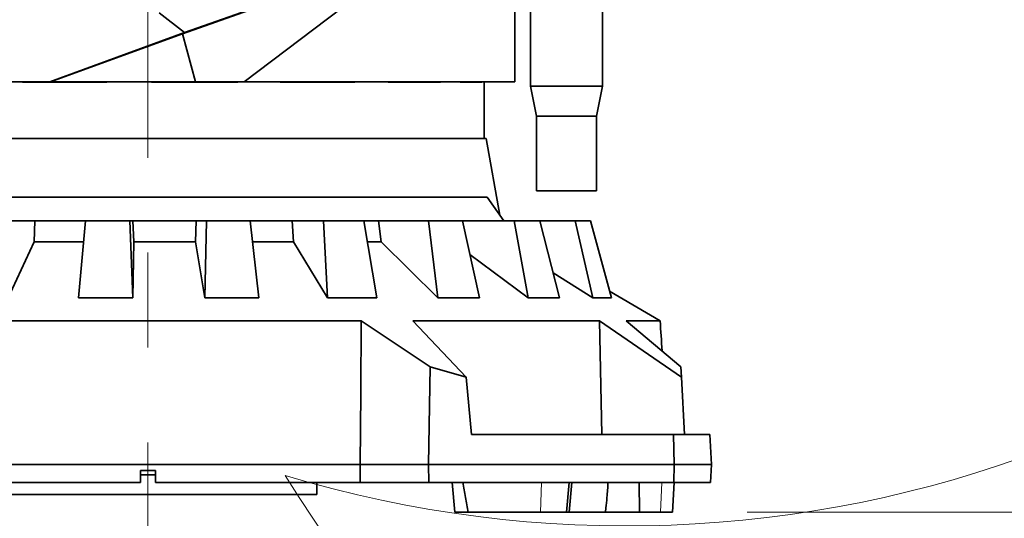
# Model space of a CAD drawing. Header units: millimetres. Extents: x 0 to 14900, y 0 to 10500.
# Tile 5 of 59: x 3352 to 4011, y 4541 to 4875. Entities that reach past the tile are written whole.
import ezdxf

# ---------------------------------------------------------------- set-up
doc = ezdxf.new("R2010")
doc.units = ezdxf.units.MM
doc.header["$LTSCALE"] = 25
doc.linetypes.add('CENTERX2', pattern=[20.32, 12.7, -2.54, 2.54, -2.54])
doc.styles.add('SLDTEXTSTYLE0', font='TXT', dxfattribs={"width": 0.605})
doc.dimstyles.new('SLDDIMSTYLE0', dxfattribs={"dimtxt": 87.5, "dimasz": 87.5, "dimexe": 0, "dimexo": 0.0625, "dimgap": 21.875, "dimtad": 1, "dimdec": 0, "dimrnd": 1e-09, "dimzin": 12, "dimdsep": 46, "dimtxsty": 'SLDTEXTSTYLE0', "dimsah": 1, "dimcen": 0.09, "dimadec": 0, "dimazin": 3, "dimtfac": 1, "dimtofl": 0, "dimtmove": 0, "dimatfit": 3, "dimfxl": 1, "dimfrac": 2, "dimtolj": 1, "dimtzin": 12, "dimarcsym": 0})

# ---------------------------------------------------------------- blocks, each defined once
blk = doc.blocks.new('_D')
at = {"color": 7, "linetype": 'Continuous', "lineweight": 0}
for p, q in [((1911.3, 5275.24), (1911.3, 3425.24)), ((3437.99, 4401.93), (3437.99, 3425.24)), ((1911.3, 3462.74), (3437.99, 3462.74))]:
    blk.add_line(p, q, dxfattribs=at)
at = {"color": 7, "linetype": 'Continuous', "lineweight": 18}
for points in [[(1911.3, 3462.74), (1998.8, 3450.24), (1998.8, 3475.24)], [(3437.99, 3462.74), (3350.49, 3475.24), (3350.49, 3450.24)]]:
    blk.add_solid(points, dxfattribs=at)
at = {"color": 7, "linetype": 'Continuous', "lineweight": 18, "insert": (2540.97, 3575.54), "char_height": 87.5, "attachment_point": 1, "style": 'SLDTEXTSTYLE0'}
blk.add_mtext('1527', dxfattribs=at)
blk = doc.blocks.new('_D_1')
at = {"color": 7, "linetype": 'Continuous', "lineweight": 0}
for p, q in [((1124.32, 5754.93), (1124.32, 3155.26)), ((3437.99, 4401.93), (3437.99, 3155.26)), ((1124.32, 3192.76), (3437.99, 3192.76))]:
    blk.add_line(p, q, dxfattribs=at)
at = {"color": 7, "linetype": 'Continuous', "lineweight": 18}
for points in [[(1124.32, 3192.76), (1211.82, 3180.26), (1211.82, 3205.26)], [(3437.99, 3192.76), (3350.49, 3205.26), (3350.49, 3180.26)]]:
    blk.add_solid(points, dxfattribs=at)
at = {"color": 7, "linetype": 'Continuous', "lineweight": 18, "insert": (2147.48, 3305.55), "char_height": 87.5, "attachment_point": 1, "style": 'SLDTEXTSTYLE0'}
blk.add_mtext('2314', dxfattribs=at)
blk = doc.blocks.new('_D_2')
at = {"color": 7, "linetype": 'Continuous', "lineweight": 0}
for p, q in [((4547.04, 5275.24), (4547.04, 3425.24)), ((3437.99, 4401.93), (3437.99, 3425.24)), ((4547.04, 3462.74), (3437.99, 3462.74))]:
    blk.add_line(p, q, dxfattribs=at)
at = {"color": 7, "linetype": 'Continuous', "lineweight": 18}
for points in [[(3437.99, 3462.74), (3525.49, 3450.24), (3525.49, 3475.24)], [(4547.04, 3462.74), (4459.54, 3475.24), (4459.54, 3450.24)]]:
    blk.add_solid(points, dxfattribs=at)
at = {"color": 7, "linetype": 'Continuous', "lineweight": 18, "insert": (3858.84, 3575.54), "char_height": 87.5, "attachment_point": 1, "style": 'SLDTEXTSTYLE0'}
blk.add_mtext('1109', dxfattribs=at)
blk = doc.blocks.new('_D_3')
at = {"color": 7, "linetype": 'Continuous', "lineweight": 0}
for p, q in [((6493.69, 5374.16), (6493.69, 3171.12)), ((3437.99, 4401.93), (3437.99, 3171.12)), ((6493.69, 3208.62), (3437.99, 3208.62))]:
    blk.add_line(p, q, dxfattribs=at)
at = {"color": 7, "linetype": 'Continuous', "lineweight": 18}
for points in [[(3437.99, 3208.62), (3525.49, 3196.12), (3525.49, 3221.12)], [(6493.69, 3208.62), (6406.19, 3221.12), (6406.19, 3196.12)]]:
    blk.add_solid(points, dxfattribs=at)
at = {"color": 7, "linetype": 'Continuous', "lineweight": 18, "insert": (4832.16, 3321.42), "char_height": 87.5, "attachment_point": 1, "style": 'SLDTEXTSTYLE0'}
blk.add_mtext('3056', dxfattribs=at)
blk = doc.blocks.new('_D_4')
at = {"color": 7, "linetype": 'Continuous', "lineweight": 0}
for p, q in [((3838.89, 4545.24), (7066.98, 4545.24)), ((7029.48, 3819.15), (7029.48, 4545.24)), ((4938.68, 3819.15), (7066.98, 3819.15))]:
    blk.add_line(p, q, dxfattribs=at)
at = {"color": 7, "linetype": 'Continuous', "lineweight": 18}
for points in [[(7029.48, 4545.24), (7016.98, 4457.74), (7041.98, 4457.74)], [(7029.48, 3819.15), (7041.98, 3906.65), (7016.98, 3906.65)]]:
    blk.add_solid(points, dxfattribs=at)
at = {"color": 7, "linetype": 'Continuous', "lineweight": 18, "insert": (6916.69, 4081.94), "char_height": 87.5, "attachment_point": 1, "rotation": 90, "style": 'SLDTEXTSTYLE0'}
blk.add_mtext('726', dxfattribs=at)
blk = doc.blocks.new('_D_5')
at = {"color": 7, "linetype": 'Continuous', "lineweight": 0}
for p, q in [((3807.99, 8065.25), (7066.98, 8065.25)), ((7029.48, 8065.25), (7029.48, 4545.24)), ((3838.89, 4545.24), (7066.98, 4545.24))]:
    blk.add_line(p, q, dxfattribs=at)
at = {"color": 7, "linetype": 'Continuous', "lineweight": 18}
for points in [[(7029.48, 8065.25), (7016.98, 7977.75), (7041.98, 7977.75)], [(7029.48, 4545.24), (7041.98, 4632.74), (7016.98, 4632.74)]]:
    blk.add_solid(points, dxfattribs=at)
at = {"color": 7, "linetype": 'Continuous', "lineweight": 18, "insert": (6916.69, 6171.57), "char_height": 87.5, "attachment_point": 1, "rotation": 90, "style": 'SLDTEXTSTYLE0'}
blk.add_mtext('3520', dxfattribs=at)

msp = doc.modelspace()

# ---------------------------------------------------------------- linework, layer by layer
at = {"color": 7, "linetype": 'CENTERX2', "lineweight": 18}
msp.add_line((3437.9923585, 5099.9597652), (3437.9923585, 4451.9302102), dxfattribs=at)
at = {"color": 7, "linetype": 'Continuous', "lineweight": 35}
for p, q in [((3748.022227, 4967.1147766), (3462.5380007, 4866.0921929)), ((3617.4280124, 4920.6728841), (3461.2063265, 4865.3916571)), ((3502.4167367, 4833.2433282), (3617.4280124, 4920.6728841)), ((3683.4923585, 4906.2433282), (3683.4923585, 4833.2433282)), ((3693.9923585, 4897.5104439), (3693.9923585, 4830.2433282)), ((3741.9923585, 4830.2433282), (3741.9923585, 4897.5104439)), ((3445.5930974, 4879.4076745), (3462.5380007, 4866.0921929)), ((3462.5380007, 4866.0921929), (3372.2864866, 4833.2433282)), ((3461.2063265, 4865.3916571), (3372.8795187, 4833.2433282)), ((3469.8739412, 4833.2433282), (3461.2063265, 4865.3916571)), ((3372.2864866, 4833.2433282), (3272.8248572, 4833.2433282)), ((3354.1710846, 4833.0607885), (3354.1710846, 4833.2433282)), ((3354.2976401, 4833.2433282), (3354.1710846, 4833.0607885)), ((3410.5039503, 4833.0607885), (3354.1710846, 4833.0607885)), ((3372.8795187, 4833.2433282), (3372.2864866, 4833.2433282)), ((3372.8795187, 4833.2433282), (3469.8739412, 4833.2433282)), ((3410.5039503, 4833.0607885), (3410.4642417, 4833.2433282)), ((3410.5039503, 4833.0607885), (3410.5039503, 4833.2433282)), ((3440.4573239, 4833.0607885), (3440.4573239, 4833.2433282)), ((3440.5179298, 4833.2433282), (3440.4573239, 4833.0607885)), ((3498.0551586, 4833.0607885), (3440.4573239, 4833.0607885)), ((3469.8739412, 4833.2433282), (3502.4167367, 4833.2433282)), ((3498.0551586, 4833.0607885), (3497.9457668, 4833.2433282)), ((3498.0551586, 4833.0607885), (3498.0551586, 4833.2433282)), ((3683.4923585, 4833.2433282), (3502.4167367, 4833.2433282)), ((3526.3682946, 4833.0607885), (3526.3682946, 4833.2433282)), ((3576.46235, 4833.0607885), (3526.3682946, 4833.0607885)), ((3576.46235, 4833.0607885), (3576.46235, 4833.2433282)), ((3598.8248301, 4833.0607885), (3598.8248301, 4833.2433282)), ((3633.7887405, 4833.0607885), (3598.8248301, 4833.0607885)), ((3633.7887405, 4833.0607885), (3633.7887405, 4833.2433282)), ((3646.7960798, 4833.0607885), (3646.7960798, 4833.2433282)), ((3661.3069067, 4833.0607885), (3646.7960798, 4833.0607885)), ((3661.3069067, 4833.0607885), (3661.3069067, 4833.2433282)), ((3662.9923585, 4795.2433282), (3662.9923585, 4833.2433282)), ((3693.9923585, 4830.2433282), (3697.9923585, 4810.2433282)), ((3741.9923585, 4830.2433282), (3693.9923585, 4830.2433282)), ((3737.9923585, 4810.2433282), (3741.9923585, 4830.2433282)), ((3697.9923585, 4810.2433282), (3697.9923585, 4760.2433282)), ((3737.9923585, 4810.2433282), (3697.9923585, 4810.2433282)), ((3737.9923585, 4760.2433282), (3737.9923585, 4810.2433282)), ((3211.6903425, 4795.2433282), (3664.2943746, 4795.2433282)), ((3673.3235839, 4744.0361375), (3664.2943746, 4795.2433282)), ((3206.7107077, 4756.0002523), (3664.9224558, 4756.0002523)), ((3664.9224558, 4756.0002523), (3675.9868714, 4740.2433282)), ((3737.9923585, 4760.2433282), (3697.9923585, 4760.2433282)), ((3346.0644703, 4740.2433282), (3362.3742569, 4740.2433282)), ((3361.9616897, 4726.2035077), (3362.3742569, 4740.2433282)), ((3362.3742569, 4740.2433282), (3396.1715601, 4740.2433282)), ((3396.1885702, 4740.2433282), (3391.6455935, 4688.6378091)), ((3425.8218157, 4740.2433282), (3396.1885702, 4740.2433282)), ((3425.8218157, 4740.2433282), (3427.9811055, 4740.2433282)), ((3427.9818333, 4688.6378091), (3425.8218157, 4740.2433282)), ((3428.5686813, 4726.2035077), (3427.9811055, 4740.2433282)), ((3427.9811055, 4740.2433282), (3470.1730957, 4740.2433282)), ((3469.9178058, 4726.2035077), (3470.1730957, 4740.2433282)), ((3470.1730957, 4740.2433282), (3477.114039, 4740.2433282)), ((3477.114039, 4740.2433282), (3476.174742, 4688.6378091)), ((3506.4085634, 4740.2433282), (3477.114039, 4740.2433282)), ((3512.0956425, 4688.6378091), (3506.4085634, 4740.2433282)), ((3506.4085634, 4740.2433282), (3534.547756, 4740.2433282)), ((3535.2908114, 4726.2035077), (3534.547756, 4740.2433282)), ((3534.547756, 4740.2433282), (3555.3734299, 4740.2433282)), ((3555.3734299, 4740.2433282), (3558.1018241, 4688.6378091)), ((3582.3328598, 4740.2433282), (3555.3734299, 4740.2433282)), ((3591.1594353, 4688.6378091), (3582.3328598, 4740.2433282)), ((3582.4281483, 4740.2433282), (3592.3423255, 4740.2433282)), ((3594.0330882, 4726.2035077), (3592.3423255, 4740.2433282)), ((3592.3423255, 4740.2433282), (3625.6334948, 4740.2433282)), ((3625.6334948, 4740.2433282), (3631.8436446, 4688.6378091)), ((3648.4205897, 4740.2433282), (3625.6334948, 4740.2433282)), ((3659.785145, 4688.6378091), (3648.4205897, 4740.2433282)), ((3648.4205897, 4740.2433282), (3683.1061264, 4740.2433282)), ((3683.1061264, 4740.2433282), (3692.3748203, 4688.6378091)), ((3700.1679833, 4740.2433282), (3683.1061264, 4740.2433282)), ((3713.2960428, 4688.6378091), (3700.1679833, 4740.2433282)), ((3700.1679833, 4740.2433282), (3723.8746598, 4740.2433282)), ((3723.8746598, 4740.2433282), (3735.5702516, 4688.6378091)), ((3734.0485413, 4740.2433282), (3723.8746598, 4740.2433282)), ((3748.0454495, 4688.6378091), (3734.0485413, 4740.2433282)), ((3361.9616897, 4726.2035077), (3344.5502249, 4688.6378091)), ((3394.9239014, 4726.2035077), (3361.9616897, 4726.2035077)), ((3428.5686813, 4726.2035077), (3427.9818333, 4688.6378091)), ((3469.9178058, 4726.2035077), (3428.5686813, 4726.2035077)), ((3476.174742, 4688.6378091), (3469.9178058, 4726.2035077)), ((3535.2908114, 4726.2035077), (3508.0032244, 4726.2035077)), ((3558.1018241, 4688.6378091), (3535.2908114, 4726.2035077)), ((3594.0330882, 4726.2035077), (3584.8304933, 4726.2035077)), ((3631.8436446, 4688.6378091), (3594.0330882, 4726.2035077)), ((3692.3748203, 4688.6378091), (3653.3599628, 4717.8140378)), ((3735.5702516, 4688.6378091), (3709.0110734, 4705.4817357)), ((3746.825458, 4693.1358235), (3780.6176858, 4673.3336572)), ((3391.6455935, 4688.6378091), (3427.9818333, 4688.6378091)), ((3476.174742, 4688.6378091), (3512.0956425, 4688.6378091)), ((3558.1018241, 4688.6378091), (3591.1594353, 4688.6378091)), ((3631.8436446, 4688.6378091), (3659.785145, 4688.6378091)), ((3692.3748203, 4688.6378091), (3713.2960428, 4688.6378091)), ((3735.5702516, 4688.6378091), (3748.0454495, 4688.6378091)), ((3295.3309033, 4673.3336572), (3580.6538138, 4673.3336572)), ((3580.6538138, 4673.3336572), (3626.8682638, 4642.6345568)), ((3615.2791749, 4673.3336572), (3740.158133, 4673.3336572)), ((3650.7900964, 4635.6780691), (3615.2791749, 4673.3336572)), ((3740.158133, 4673.3336572), (3794.9299235, 4635.6780691)), ((3740.158133, 4673.3336572), (3741.5306126, 4597.2433282)), ((3757.9649819, 4673.3336572), (3780.6176858, 4673.3336572)), ((3794.5653495, 4642.6345568), (3757.9649819, 4673.3336572)), ((3626.8682638, 4642.6345568), (3625.7277766, 4577.2433282)), ((3626.8682638, 4642.6345568), (3650.7900964, 4635.6780691)), ((3794.9299235, 4635.6780691), (3794.5653495, 4642.6345568)), ((3650.7900964, 4635.6780691), (3654.3666645, 4597.2433282)), ((3794.9299235, 4635.6780691), (3796.9442029, 4597.2433282)), ((3654.3666645, 4597.2433282), (3789.5581983, 4597.2433282)), ((3789.9923585, 4577.2433282), (3789.5581983, 4597.2433282)), ((3789.5581983, 4597.2433282), (3813.9442029, 4597.2433282)), ((3813.9442029, 4597.2433282), (3814.9923585, 4577.2433282)), ((3295.9924105, 4577.2433282), (3579.9923066, 4577.2433282)), ((3432.9923585, 4573.2433282), (3442.9923585, 4573.2433282)), ((3432.9923585, 4573.2433282), (3432.9923585, 4565.2433282)), ((3442.9923585, 4565.2433282), (3442.9923585, 4573.2433282)), ((3579.9923066, 4577.2433282), (3580.0761454, 4565.2433282)), ((3579.9923066, 4577.2433282), (3625.7277766, 4577.2433282)), ((3625.7277766, 4577.2433282), (3789.9923585, 4577.2433282)), ((3625.7277766, 4577.2433282), (3625.9370684, 4565.2433282)), ((3789.7318624, 4565.2433282), (3789.9923585, 4577.2433282)), ((3814.9923585, 4577.2433282), (3789.9923585, 4577.2433282)), ((3814.9923585, 4577.2433282), (3814.3634652, 4565.2433282)), ((3295.9085717, 4565.2433282), (3432.9923585, 4565.2433282)), ((3442.9923585, 4570.2433282), (3432.9923585, 4570.2433282)), ((3442.9923585, 4565.2433282), (3580.0761454, 4565.2433282)), ((3550.9923585, 4565.2433282), (3550.9923585, 4557.1433282)), ((3625.9370684, 4565.2433282), (3580.0761454, 4565.2433282)), ((3789.7318624, 4565.2433282), (3625.9370684, 4565.2433282)), ((3641.4969301, 4565.2433282), (3643.2467034, 4545.2433282)), ((3717.9417686, 4545.2433282), (3719.849444, 4565.2433282)), ((3719.7471569, 4545.2433282), (3721.4969301, 4565.2433282)), ((3766.6952386, 4565.2433282), (3766.9463427, 4545.2433282)), ((3788.8925321, 4545.2433282), (3789.9406877, 4565.2433282)), ((3814.3634652, 4565.2433282), (3789.7318624, 4565.2433282)), ((3550.9923585, 4557.1433282), (3233.7791288, 4557.1433282)), ((3652.2825328, 4545.2433282), (3643.2467034, 4545.2433282)), ((3652.2825328, 4545.2433282), (3700.7179698, 4545.2433282)), ((3700.7179698, 4545.2433282), (3717.9417686, 4545.2433282)), ((3719.7471569, 4545.2433282), (3717.9417686, 4545.2433282)), ((3744.1655391, 4545.2433282), (3719.7471569, 4545.2433282)), ((3766.9463427, 4545.2433282), (3744.1633527, 4545.2433282)), ((3744.1655391, 4545.2433282), (3744.4184284, 4548.1338663)), ((3766.9463427, 4545.2433282), (3780.859168, 4545.2433282)), ((3780.859168, 4545.2433282), (3788.8925321, 4545.2433282))]:
    msp.add_line(p, q, dxfattribs=at)
at = {"color": 8, "linetype": 'Continuous', "lineweight": 18}
for p, q in [((3700.7179698, 4545.2433282), (3701.3554884, 4565.2433282)), ((3780.859168, 4545.2433282), (3781.6911537, 4565.2433282))]:
    msp.add_line(p, q, dxfattribs=at)
at = {"color": 7, "linetype": 'Continuous', "lineweight": 35, "flags": 128}
msp.add_lwpolyline([(3580.6538138, 4673.3336572), (3580.3252768, 4625.2009258), (3579.9923066, 4577.2433282)], dxfattribs=at)
at = {"color": 7, "linetype": 'Continuous', "lineweight": 18}
for centre, radius, start, end in [((3757.9923585, 5325.2433282), 1846.69, 95.4176846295, 214.5812927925), ((3757.9923585, 5325.2433282), 789.05, 253.1977653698, 43.198164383), ((4888.6758285, 5424.1577751), 1605.01, 212.1581076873, 5.1344227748)]:
    msp.add_arc(centre, radius, start, end, dxfattribs=at)
at = {"color": 7, "linetype": 'Continuous', "lineweight": 35}
msp.add_ellipse((3510.8832599, 1036.5629106), major_axis=(-122.2521251, 6182.8560454), ratio=0.0682328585, start_param=5.3358578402, end_param=5.339873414, dxfattribs=at)
for points, knots in [([(3648.5849662, 4565.2433282), (3649.193783, 4561.9116422), (3650.4114988, 4555.2478209), (3651.6588267, 4548.578309), (3652.2825328, 4545.2433282)], [0, 0, 0, 0, 0.4999662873, 1, 1, 1, 1]), ([(3744.4132215, 4548.1343218), (3744.6200859, 4550.5020282), (3745.1180063, 4556.2010707), (3745.5779303, 4561.9076099), (3745.8467757, 4565.2433282)], [0, 0, 0, 0, 0.4154568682, 1, 1, 1, 1])]:
    msp.add_open_spline(points, degree=3, knots=knots, dxfattribs=at)

# ---------------------------------------------------------------- dimensions: what is measured, and where the dimension line sits
at = {"color": 7, "linetype": 'Continuous', "lineweight": 18}
for p1, picture, middle in [((3757.9923585, 8065.2533282), '_D_5', (7029.4841952, 6305.2483282)), ((4888.6758285, 3819.1477751), '_D_4', (7029.4841952, 4182.1955517))]:
    dim = msp.add_linear_dim(base=(7029.4841952, 4545.2433282), p1=p1, p2=(3788.8925321, 4545.2433282), angle=90, dimstyle='SLDDIMSTYLE0', dxfattribs=at)
    dim.commit()
    dim.dimension.update_dxf_attribs({"geometry": picture, "text_midpoint": middle, "dimtype": 160})
for base, p1, picture, middle in [((3437.9923585, 3192.7564963), (1124.3207406, 5804.9272938), '_D_1', (2281.1565496, 3192.7564963)), ((3437.9923585, 3208.6218929), (6493.6858285, 5424.1577751), '_D_3', (4965.8390935, 3208.6218929)), ((3437.9923585, 3462.7433282), (1911.3023585, 5325.2433282), '_D', (2674.6473585, 3462.7433282)), ((3437.9923585, 3462.7433282), (4547.0423585, 5325.2433282), '_D_2', (3992.5173585, 3462.7433282))]:
    dim = msp.add_linear_dim(base=base, p1=p1, p2=(3437.9923585, 4451.9302102), dimstyle='SLDDIMSTYLE0', dxfattribs=at)
    dim.commit()
    dim.dimension.update_dxf_attribs({"geometry": picture, "text_midpoint": middle, "dimtype": 160})

doc.saveas('drawing.dxf')
